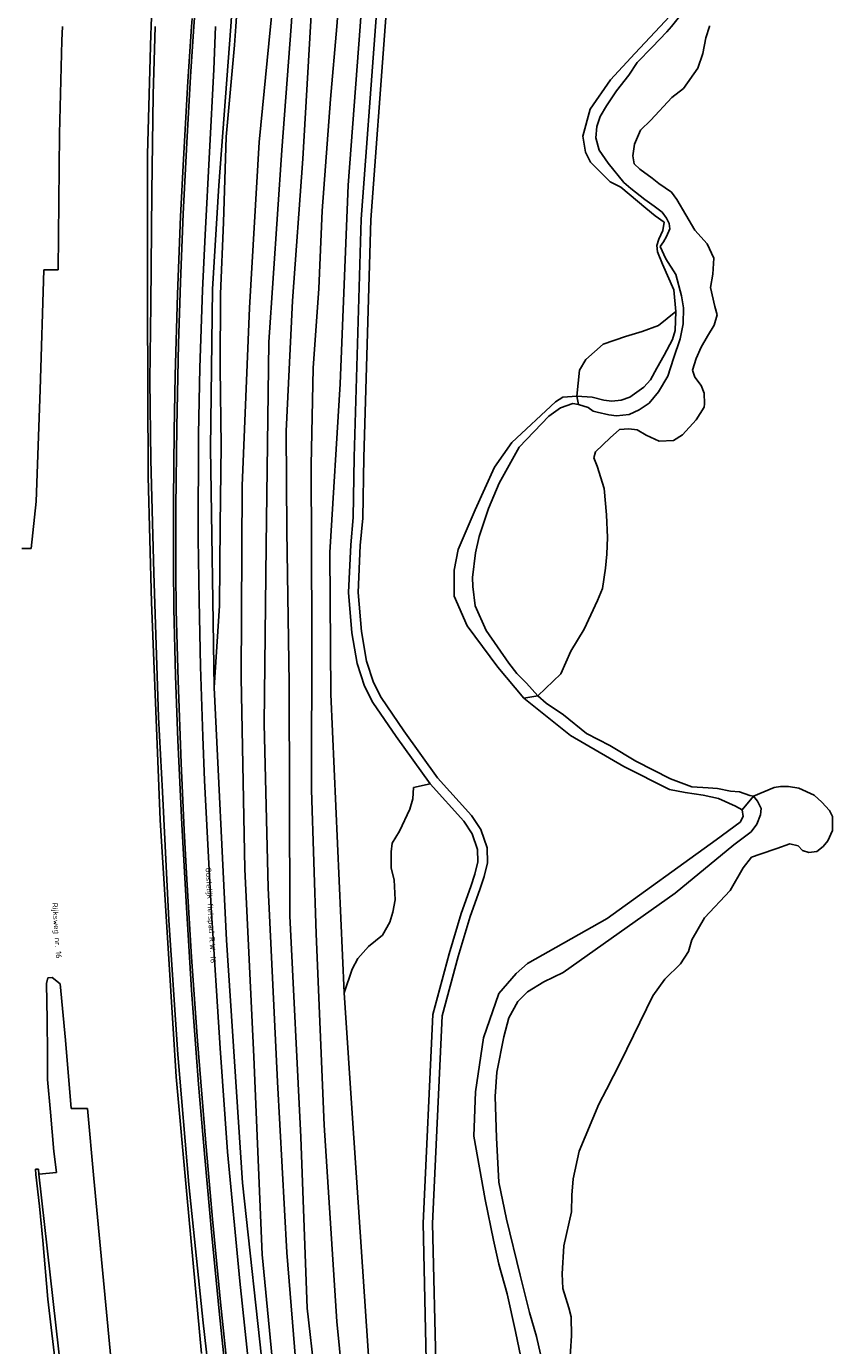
# Model space of a CAD drawing. Header units: metres. Extents: x 102000 to 105000, y 414600 to 420766.
# Tile 34 of 256: x 102816 to 102959, y 415566 to 415800. Entities that reach past the tile are written whole.
import ezdxf

# ---------------------------------------------------------------- set-up
doc = ezdxf.new("R2010")
doc.units = ezdxf.units.M
doc.layers.get('0').update_dxf_attribs({"color": 8})
doc.styles.add('MtXpl_NLCS-ISO', font='NLCS-ISO.ttf')

msp = doc.modelspace()

# ---------------------------------------------------------------- linework, layer by layer
for p, q in [((102852.03, 415800), (102853.53, 415819.79)), ((102864.04, 415817.25), (102862.77, 415800)), ((102846.67, 415814.43), (102845.47, 415800)), ((102852.94, 415800), (102854.11, 415816.05)), ((102859.11, 415800), (102860.51, 415814.19)), ((102872.07, 415814.09), (102870.89, 415800)), ((102838.25, 415812), (102837.89, 415800)), ((102877.8, 415800), (102878.68, 415811.84)), ((102879.51, 415800), (102880.37, 415811.64)), ((102930.37, 415800), (102939.23, 415811.08)), ((102866.22, 415800), (102866.65, 415807.48)), ((102875.41, 415805.18), (102875.02, 415800)), ((102822.12, 415800), (102822.01, 415797.47)), ((102837.89, 415800), (102837.85, 415798.53)), ((102838.24, 415787.84), (102838.58, 415800)), ((102844.43, 415790.18), (102845.05, 415800)), ((102845.47, 415800), (102844.89, 415791.1)), ((102845.05, 415800), (102845.18, 415801.43)), ((102849.02, 415792.33), (102849.35, 415800)), ((102849.9, 415771.71), (102852.03, 415800)), ((102852.69, 415796.66), (102852.94, 415800)), ((102857.09, 415779.43), (102859.11, 415800)), ((102862.77, 415800), (102861.14, 415778)), ((102864.83, 415776.49), (102866.22, 415800)), ((102870.89, 415800), (102869.8, 415787.08)), ((102875.02, 415800), (102872.92, 415771.81)), ((102875.25, 415765.72), (102877.8, 415800)), ((102876.95, 415765.63), (102879.51, 415800)), ((102928.37, 415800), (102923.85, 415795.19)), ((102930.04, 415801.78), (102928.37, 415800)), ((102929.58, 415799.02), (102930.37, 415800)), ((102936.52, 415797.94), (102937.15, 415800)), ((102937.15, 415800), (102937.18, 415800.1)), ((102822.01, 415797.47), (102821.57, 415780.88)), ((102837.85, 415798.53), (102837.27, 415777.31)), ((102926.95, 415796.32), (102929.58, 415799.02)), ((102935.96, 415795.17), (102936.52, 415797.94)), ((102851.22, 415780.39), (102852.69, 415796.66)), ((102923.85, 415795.19), (102919.55, 415790.51)), ((102924.28, 415793.56), (102926.95, 415796.32)), ((102935.06, 415792.55), (102935.96, 415795.17)), ((102922.8, 415791.35), (102924.28, 415793.56)), ((102844.89, 415791.1), (102844.23, 415779.3)), ((102847.49, 415762.96), (102849.02, 415792.33)), ((102919.55, 415790.51), (102915.91, 415785.27)), ((102920.61, 415788.52), (102922.8, 415791.35)), ((102932.52, 415788.99), (102935.06, 415792.55)), ((102843.64, 415776.42), (102844.43, 415790.18)), ((102918.84, 415785.91), (102920.61, 415788.52)), ((102930.48, 415787.36), (102932.52, 415788.99)), ((102838.04, 415770.51), (102838.24, 415787.84)), ((102869.8, 415787.08), (102868.3, 415767.23)), ((102917.72, 415783.97), (102918.84, 415785.91)), ((102926.74, 415783.34), (102930.48, 415787.36)), ((102915.91, 415785.27), (102914.61, 415780.47)), ((102917.15, 415782.18), (102917.72, 415783.97)), ((102916.97, 415780.19), (102917.15, 415782.18)), ((102923.8, 415779.09), (102924.87, 415781.58)), ((102924.87, 415781.58), (102926.74, 415783.34)), ((102821.57, 415780.88), (102821.39, 415756.74)), ((102844.23, 415779.3), (102843.61, 415766.7)), ((102850.77, 415765.17), (102851.22, 415780.39)), ((102855.4, 415749.99), (102857.09, 415779.43)), ((102914.61, 415780.47), (102915.08, 415777.67)), ((102917.54, 415778.03), (102916.97, 415780.19)), ((102923.54, 415776.99), (102923.8, 415779.09)), ((102837.27, 415777.31), (102837.27, 415751.08)), ((102843.12, 415766.2), (102843.64, 415776.42)), ((102861.14, 415778), (102858.81, 415743.88)), ((102863, 415751.2), (102864.83, 415776.49)), ((102915.08, 415777.67), (102916, 415775.87)), ((102919.12, 415775.67), (102917.54, 415778.03)), ((102923.77, 415775.59), (102923.54, 415776.99)), ((102916, 415775.87), (102919.51, 415772.4)), ((102921.9, 415772.28), (102919.12, 415775.67)), ((102924.76, 415774.62), (102923.77, 415775.59)), ((102926.98, 415773.04), (102924.76, 415774.62)), ((102848.81, 415753.31), (102849.9, 415771.71)), ((102872.92, 415771.81), (102871.48, 415736.49)), ((102919.51, 415772.4), (102921.37, 415771.43)), ((102923.16, 415771.21), (102921.9, 415772.28)), ((102928.12, 415772.05), (102926.98, 415773.04)), ((102930.38, 415770.53), (102928.12, 415772.05)), ((102837.82, 415750.57), (102838.04, 415770.51)), ((102921.37, 415771.43), (102925.85, 415767.71)), ((102925.64, 415769.26), (102923.16, 415771.21)), ((102931.32, 415769.25), (102930.38, 415770.53)), ((102868.3, 415767.23), (102867.7, 415753.42)), ((102927.34, 415768.06), (102925.64, 415769.26)), ((102925.85, 415767.71), (102927.52, 415766.35)), ((102928.76, 415766.96), (102927.34, 415768.06)), ((102934.55, 415763.78), (102931.32, 415769.25)), ((102842.6, 415752.43), (102843.12, 415766.2)), ((102843.61, 415766.7), (102843.11, 415754.54)), ((102850.24, 415752.49), (102850.77, 415765.17)), ((102873.99, 415723.45), (102875.25, 415765.72)), ((102875.69, 415723.41), (102876.95, 415765.63)), ((102927.52, 415766.35), (102929.1, 415765.22)), ((102929.5, 415765.9), (102928.76, 415766.96)), ((102929.1, 415765.22), (102928.83, 415763.74)), ((102929.97, 415764.95), (102929.5, 415765.9)), ((102930.12, 415764.05), (102929.97, 415764.95)), ((102847.04, 415753.12), (102847.49, 415762.96)), ((102928.83, 415763.74), (102928.17, 415762.19)), ((102928.97, 415761.7), (102929.48, 415762.66)), ((102929.48, 415762.66), (102930.12, 415764.05)), ((102936.71, 415761.36), (102934.55, 415763.78)), ((102928.17, 415762.19), (102927.8, 415761.05)), ((102927.8, 415761.05), (102927.88, 415759.93)), ((102928.39, 415760.88), (102928.97, 415761.7)), ((102929.38, 415758.68), (102928.39, 415760.88)), ((102937.9, 415758.84), (102936.71, 415761.36)), ((102927.88, 415759.93), (102928.81, 415757.77)), ((102928.81, 415757.77), (102930.82, 415753.17)), ((102931.18, 415755.9), (102929.38, 415758.68)), ((102937.77, 415755.94), (102937.9, 415758.84)), ((102818.8, 415756.74), (102818.14, 415735.39)), ((102821.39, 415756.74), (102818.8, 415756.74)), ((102932.18, 415752.11), (102931.18, 415755.9)), ((102937.34, 415753.61), (102937.77, 415755.94)), ((102843.11, 415754.54), (102842.73, 415743.56)), ((102846.55, 415739.33), (102847.04, 415753.12)), ((102848.42, 415725.03), (102848.81, 415753.31)), ((102867.7, 415753.42), (102866.68, 415739.25)), ((102930.82, 415753.17), (102931.16, 415749.33)), ((102938.12, 415750.24), (102937.34, 415753.61)), ((102837.27, 415751.08), (102837.35, 415719.93)), ((102842.18, 415737.98), (102842.6, 415752.43)), ((102850.18, 415739.26), (102850.24, 415752.49)), ((102861.91, 415728.07), (102863, 415751.2)), ((102932.53, 415750.01), (102932.18, 415752.11)), ((102837.64, 415737.1), (102837.82, 415750.57)), ((102854.08, 415718.37), (102855.4, 415749.99)), ((102931.16, 415749.33), (102928.08, 415746.85)), ((102931.16, 415749.33), (102931.05, 415745.97)), ((102932.45, 415747.17), (102932.53, 415750.01)), ((102938.01, 415746.88), (102938.52, 415748.72)), ((102938.52, 415748.72), (102938.12, 415750.24)), ((102928.08, 415746.85), (102925.18, 415745.75)), ((102931.05, 415745.97), (102930.6, 415744.35)), ((102931.92, 415744.46), (102932.45, 415747.17)), ((102936.8, 415744.93), (102938.01, 415746.88)), ((102842.73, 415743.56), (102842.43, 415728.84)), ((102858.81, 415743.88), (102858.34, 415707.76)), ((102918.25, 415743.55), (102915.16, 415740.83)), ((102922.19, 415744.89), (102918.25, 415743.55)), ((102925.18, 415745.75), (102922.19, 415744.89)), ((102930.6, 415744.35), (102929.07, 415741.57)), ((102930.76, 415740.97), (102931.92, 415744.46)), ((102935.68, 415742.99), (102936.8, 415744.93)), ((102929.07, 415741.57), (102927.76, 415739.24)), ((102934.79, 415740.99), (102935.68, 415742.99)), ((102846.3, 415727.55), (102846.55, 415739.33)), ((102850.36, 415725.51), (102850.18, 415739.26)), ((102866.68, 415739.25), (102866.34, 415722)), ((102914.04, 415738.89), (102913.58, 415734.29)), ((102915.16, 415740.83), (102914.04, 415738.89)), ((102927.76, 415739.24), (102926.66, 415737.21)), ((102929.75, 415737.82), (102930.76, 415740.97)), ((102934.11, 415738.92), (102934.79, 415740.99)), ((102934.52, 415737.66), (102934.11, 415738.92)), ((102837.83, 415723), (102837.64, 415737.1)), ((102842, 415728.05), (102842.18, 415737.98)), ((102926.66, 415737.21), (102925.45, 415735.87)), ((102928.11, 415735.03), (102929.75, 415737.82)), ((102935.69, 415736.21), (102934.52, 415737.66)), ((102818.14, 415735.39), (102817.47, 415715.55)), ((102871.48, 415736.49), (102869.65, 415706.53)), ((102913.58, 415734.29), (102911.09, 415734.13)), ((102913.58, 415734.29), (102913.84, 415732.78)), ((102916.29, 415734.12), (102913.58, 415734.29)), ((102925.45, 415735.87), (102922.97, 415734.12)), ((102926.44, 415733.05), (102928.11, 415735.03)), ((102936.19, 415734.8), (102935.69, 415736.21)), ((102936.25, 415732.91), (102936.19, 415734.8)), ((102909.79, 415733.29), (102902.01, 415726.07)), ((102910.64, 415732.24), (102908.58, 415730.72)), ((102911.09, 415734.13), (102909.79, 415733.29)), ((102912.83, 415732.97), (102910.64, 415732.24)), ((102913.84, 415732.78), (102912.83, 415732.97)), ((102913.84, 415732.78), (102915.57, 415732.25)), ((102915.57, 415732.25), (102916.45, 415731.63)), ((102918.38, 415733.6), (102916.29, 415734.12)), ((102919.8, 415733.38), (102918.38, 415733.6)), ((102921.42, 415733.55), (102919.8, 415733.38)), ((102922.97, 415734.12), (102921.42, 415733.55)), ((102922.88, 415731.01), (102924.63, 415731.87)), ((102924.63, 415731.87), (102926.44, 415733.05)), ((102934.77, 415730.09), (102936.19, 415732.33)), ((102936.19, 415732.33), (102936.25, 415732.91)), ((102908.58, 415730.72), (102903.34, 415725.21)), ((102916.45, 415731.63), (102917.2, 415731.45)), ((102917.2, 415731.45), (102919.23, 415730.96)), ((102919.23, 415730.96), (102920.6, 415730.78)), ((102920.6, 415730.78), (102922.88, 415731.01)), ((102932.34, 415727.42), (102934.77, 415730.09)), ((102841.89, 415715.67), (102842, 415728.05)), ((102842.43, 415728.84), (102842.28, 415714.51)), ((102846.23, 415709.02), (102846.3, 415727.55)), ((102862.02, 415710.37), (102861.91, 415728.07)), ((102919.47, 415726.9), (102921.13, 415728.36)), ((102921.13, 415728.36), (102922.8, 415728.49)), ((102922.8, 415728.49), (102924.27, 415728.32)), ((102924.27, 415728.32), (102925.87, 415727.36)), ((102925.87, 415727.36), (102928.21, 415726.31)), ((102930.76, 415726.43), (102932.34, 415727.42)), ((102849.09, 415682.51), (102848.42, 415725.03)), ((102850.14, 415711.39), (102850.36, 415725.51)), ((102902.01, 415726.07), (102898.95, 415721.65)), ((102903.34, 415725.21), (102899.78, 415718.85)), ((102916.91, 415724.41), (102919.47, 415726.9)), ((102928.21, 415726.31), (102930.76, 415726.43)), ((102838.34, 415702.89), (102837.83, 415723)), ((102873.82, 415712.71), (102873.99, 415723.45)), ((102875.52, 415712.62), (102875.69, 415723.41)), ((102916.58, 415723.33), (102916.91, 415724.41)), ((102917.19, 415721.84), (102916.58, 415723.33)), ((102866.34, 415722), (102866.44, 415692.46)), ((102898.95, 415721.65), (102895.47, 415714.09)), ((102918.42, 415717.88), (102917.19, 415721.84)), ((102837.35, 415719.93), (102837.96, 415697.69)), ((102853.91, 415684.32), (102854.08, 415718.37)), ((102899.78, 415718.85), (102897.87, 415714.31)), ((102918.86, 415713.18), (102918.42, 415717.88)), ((102817.47, 415715.55), (102816.59, 415707.23)), ((102841.85, 415704.16), (102841.89, 415715.67)), ((102842.28, 415714.51), (102842.28, 415703.02)), ((102895.47, 415714.09), (102892.48, 415707.06)), ((102897.87, 415714.31), (102896.18, 415709.32)), ((102919.04, 415709.2), (102918.86, 415713.18)), ((102850.04, 415697.01), (102850.14, 415711.39)), ((102873.37, 415707.87), (102873.82, 415712.71)), ((102875.07, 415707.76), (102875.52, 415712.62)), ((102846.41, 415697.97), (102846.23, 415709.02)), ((102862.41, 415683.27), (102862.02, 415710.37)), ((102896.18, 415709.32), (102895.57, 415706.44)), ((102918.9, 415706.23), (102919.04, 415709.2)), ((102816.59, 415707.23), (102814.89, 415707.23)), ((102858.34, 415707.76), (102857.97, 415676.06)), ((102869.65, 415706.53), (102869.83, 415681.34)), ((102872.99, 415699.39), (102873.37, 415707.87)), ((102874.7, 415699.42), (102875.07, 415707.76)), ((102892.48, 415707.06), (102891.74, 415703.39)), ((102895.57, 415706.44), (102895.04, 415702.09)), ((102918.64, 415703.71), (102918.9, 415706.23)), ((102841.95, 415696.54), (102841.85, 415704.16)), ((102918.14, 415700.12), (102918.64, 415703.71)), ((102839.2, 415677.24), (102838.34, 415702.89)), ((102842.28, 415703.02), (102842.36, 415696.27)), ((102891.74, 415703.39), (102891.77, 415698.73)), ((102895.04, 415702.09), (102895.1, 415700.47)), ((102873.57, 415692.22), (102872.99, 415699.39)), ((102875.26, 415692.44), (102874.7, 415699.42)), ((102895.1, 415700.47), (102895.49, 415697.03)), ((102917.27, 415697.96), (102918.14, 415700.12)), ((102837.96, 415697.69), (102839.51, 415659)), ((102846.67, 415686.25), (102846.41, 415697.97)), ((102849.09, 415682.51), (102850.04, 415697.01)), ((102891.77, 415698.73), (102894.08, 415693.46)), ((102895.49, 415697.03), (102897.46, 415692.63)), ((102914.88, 415692.86), (102917.27, 415697.96)), ((102842.24, 415684.58), (102841.95, 415696.54)), ((102842.36, 415696.27), (102842.7, 415683.73)), ((102866.44, 415692.46), (102866.39, 415664.35)), ((102874.54, 415686.79), (102873.57, 415692.22)), ((102876.19, 415687.2), (102875.26, 415692.44)), ((102894.08, 415693.46), (102899.51, 415686.1)), ((102897.46, 415692.63), (102901.48, 415686.82)), ((102912.5, 415688.98), (102914.88, 415692.86)), ((102910.71, 415684.94), (102912.5, 415688.98)), ((102847.07, 415673.83), (102846.67, 415686.25)), ((102875.83, 415682.78), (102874.54, 415686.79)), ((102877.41, 415683.43), (102876.19, 415687.2)), ((102899.51, 415686.1), (102904.13, 415680.64)), ((102901.48, 415686.82), (102902.88, 415685.01)), ((102902.88, 415685.01), (102904.62, 415683.31)), ((102906.66, 415681.04), (102910.71, 415684.94)), ((102842.62, 415673.17), (102842.24, 415684.58)), ((102842.7, 415683.73), (102843.23, 415669.09)), ((102854.54, 415650.26), (102853.91, 415684.32)), ((102862.54, 415641.92), (102862.41, 415683.27)), ((102877.31, 415679.87), (102875.83, 415682.78)), ((102878.78, 415680.74), (102877.41, 415683.43)), ((102904.62, 415683.31), (102906.66, 415681.04)), ((102851.29, 415637.64), (102849.09, 415682.51)), ((102869.83, 415681.34), (102872.19, 415628.24)), ((102882.81, 415674.8), (102878.78, 415680.74)), ((102906.66, 415681.04), (102904.13, 415680.64)), ((102904.13, 415680.64), (102912.45, 415674)), ((102906.66, 415681.04), (102908.14, 415679.71)), ((102881.42, 415673.83), (102877.31, 415679.87)), ((102908.14, 415679.71), (102911.2, 415677.66)), ((102839.9, 415663.95), (102839.2, 415677.24)), ((102857.97, 415676.06), (102858.69, 415646.89)), ((102911.2, 415677.66), (102915.28, 415674.34)), ((102847.4, 415666), (102847.07, 415673.83)), ((102887.47, 415665.4), (102881.42, 415673.83)), ((102888.8, 415666.47), (102882.81, 415674.8)), ((102912.45, 415674), (102921.95, 415668.5)), ((102915.28, 415674.34), (102919.43, 415672.21)), ((102843.32, 415658.16), (102842.62, 415673.17)), ((102919.43, 415672.21), (102924.08, 415669.45)), ((102843.23, 415669.09), (102843.78, 415657.15)), ((102924.08, 415669.45), (102930.21, 415666.31)), ((102894.85, 415659.79), (102888.8, 415666.47)), ((102921.95, 415668.5), (102930.06, 415664.36)), ((102930.21, 415666.31), (102933.99, 415664.88)), ((102841.05, 415641.15), (102839.9, 415663.95)), ((102847.89, 415655.76), (102847.4, 415666)), ((102866.39, 415664.35), (102867.23, 415638.75)), ((102884.43, 415662.72), (102884.56, 415664.72)), ((102884.56, 415664.72), (102887.47, 415665.4)), ((102887.47, 415665.4), (102893.5, 415658.74)), ((102930.06, 415664.36), (102932.84, 415663.84)), ((102932.84, 415663.84), (102936.01, 415663.38)), ((102933.99, 415664.88), (102936.91, 415664.69)), ((102936.91, 415664.69), (102938.56, 415664.54)), ((102938.56, 415664.54), (102940.86, 415664.1)), ((102940.86, 415664.1), (102942.51, 415663.95)), ((102942.51, 415663.95), (102944.34, 415663.33)), ((102948.62, 415664.77), (102944.96, 415663.22)), ((102949.77, 415664.9), (102948.62, 415664.77)), ((102951.19, 415664.92), (102949.77, 415664.9)), ((102953.06, 415664.61), (102951.19, 415664.92)), ((102955.75, 415663.36), (102953.06, 415664.61)), ((102883.9, 415660.91), (102884.43, 415662.72)), ((102936.01, 415663.38), (102938.74, 415662.79)), ((102938.74, 415662.79), (102941.79, 415661.45)), ((102944.96, 415663.22), (102942.96, 415660.78)), ((102944.34, 415663.33), (102944.96, 415663.22)), ((102945.71, 415662.33), (102944.96, 415663.22)), ((102946.33, 415661.01), (102945.71, 415662.33)), ((102957.12, 415662.11), (102955.75, 415663.36)), ((102958.51, 415660.66), (102957.12, 415662.11)), ((102882.03, 415657.01), (102883.9, 415660.91)), ((102896.51, 415657.3), (102894.85, 415659.79)), ((102941.79, 415661.45), (102942.96, 415660.78)), ((102943.15, 415659.59), (102942.6, 415658.59)), ((102942.96, 415660.78), (102943.15, 415659.59)), ((102945.55, 415658.24), (102946.21, 415659.87)), ((102946.21, 415659.87), (102946.33, 415661.01)), ((102959.04, 415659.57), (102958.51, 415660.66)), ((102959.02, 415657.13), (102959.04, 415659.57)), ((102839.51, 415659), (102842.36, 415613.33)), ((102844.15, 415643.42), (102843.32, 415658.16)), ((102843.78, 415657.15), (102844.24, 415648.42)), ((102880.75, 415654.87), (102882.03, 415657.01)), ((102893.5, 415658.74), (102894.97, 415656.54)), ((102897.62, 415654.05), (102896.51, 415657.3)), ((102942.6, 415658.59), (102938.33, 415655.47)), ((102941.47, 415654.55), (102944.55, 415656.86)), ((102944.55, 415656.86), (102945.55, 415658.24)), ((102958.2, 415655.28), (102959.02, 415657.13)), ((102848.59, 415643.43), (102847.89, 415655.76)), ((102880.59, 415653.33), (102880.75, 415654.87)), ((102894.97, 415656.54), (102895.92, 415653.75)), ((102938.33, 415655.47), (102918.98, 415641.49)), ((102931.05, 415645.99), (102941.47, 415654.55)), ((102949.13, 415653.89), (102951.43, 415654.76)), ((102951.43, 415654.76), (102952.91, 415654.39)), ((102957.35, 415654.23), (102958.2, 415655.28)), ((102880.59, 415650.43), (102880.59, 415653.33)), ((102895.92, 415653.75), (102895.97, 415651.52)), ((102897.67, 415651.34), (102897.62, 415654.05)), ((102943.13, 415650.45), (102944.61, 415652.36)), ((102944.61, 415652.36), (102946.14, 415652.91)), ((102946.14, 415652.91), (102949.13, 415653.89)), ((102952.91, 415654.39), (102953.7, 415653.55)), ((102953.7, 415653.55), (102954.83, 415653.17)), ((102954.83, 415653.17), (102956.22, 415653.39)), ((102956.22, 415653.39), (102957.35, 415654.23)), ((102856.16, 415616.86), (102854.54, 415650.26)), ((102881.08, 415648.33), (102880.59, 415650.43)), ((102895.97, 415651.52), (102895.45, 415649.36)), ((102897.09, 415648.9), (102897.67, 415651.34)), ((102940.83, 415646.43), (102943.13, 415650.45)), ((102844.24, 415648.42), (102845.09, 415634.6)), ((102881.29, 415644.76), (102881.08, 415648.33)), ((102895.45, 415649.36), (102894.73, 415647.16)), ((102896.34, 415646.61), (102897.09, 415648.9)), ((102858.69, 415646.89), (102860.37, 415612.41)), ((102894.73, 415647.16), (102893.01, 415642.37)), ((102894.62, 415641.84), (102896.34, 415646.61)), ((102911.16, 415631.87), (102931.05, 415645.99)), ((102936.27, 415641.59), (102940.83, 415646.43)), ((102845.07, 415628.71), (102844.15, 415643.42)), ((102850.18, 415618.41), (102848.59, 415643.43)), ((102880.87, 415642.61), (102881.29, 415644.76)), ((102842.62, 415617.3), (102841.05, 415641.15)), ((102864.51, 415602.58), (102862.54, 415641.92)), ((102879.03, 415638.51), (102880.34, 415640.8)), ((102880.34, 415640.8), (102880.87, 415642.61)), ((102893.01, 415642.37), (102890.85, 415635.18)), ((102892.49, 415634.71), (102894.62, 415641.84)), ((102918.98, 415641.49), (102904.82, 415633.45)), ((102934.04, 415637.69), (102936.27, 415641.59)), ((102867.23, 415638.75), (102868.66, 415604.73)), ((102876.51, 415636.49), (102879.03, 415638.51)), ((102854.13, 415594.5), (102851.29, 415637.64)), ((102874.62, 415634.36), (102876.51, 415636.49)), ((102933.41, 415635.61), (102934.04, 415637.69)), ((102845.09, 415634.6), (102846.15, 415619.73)), ((102873.6, 415632.47), (102874.62, 415634.36)), ((102890.85, 415635.18), (102887.94, 415624.42)), ((102889.63, 415624.15), (102892.49, 415634.71)), ((102904.82, 415633.45), (102902.77, 415631.71)), ((102929.22, 415630.68), (102931.98, 415633.4)), ((102931.98, 415633.4), (102933.41, 415635.61)), ((102872.19, 415628.24), (102873.6, 415632.47)), ((102902.77, 415631.71), (102899.73, 415628.13)), ((102907.68, 415630.2), (102911.16, 415631.87)), ((102819.26, 415629.91), (102819.52, 415630.9)), ((102819.4, 415623.48), (102819.26, 415629.91)), ((102819.52, 415630.9), (102820.3, 415631)), ((102820.3, 415631), (102821.69, 415629.83)), ((102821.69, 415629.83), (102822.68, 415619.82)), ((102846.31, 415612.05), (102845.07, 415628.71)), ((102904.81, 415628.43), (102907.68, 415630.2)), ((102927.05, 415627.7), (102929.22, 415630.68)), ((102873.74, 415605.11), (102872.19, 415628.24)), ((102899.73, 415628.13), (102896.98, 415620.23)), ((102901.48, 415623.84), (102903.05, 415626.73)), ((102903.05, 415626.73), (102904.81, 415628.43)), ((102921.31, 415615.92), (102927.05, 415627.7)), ((102887.94, 415624.42), (102886.22, 415587.3)), ((102887.92, 415587.28), (102889.63, 415624.15)), ((102819.49, 415617.41), (102819.4, 415623.48)), ((102900.6, 415620.45), (102901.48, 415623.84)), ((102822.68, 415619.82), (102823.66, 415607.69)), ((102846.15, 415619.73), (102847.56, 415602.27)), ((102896.98, 415620.23), (102895.55, 415610.67)), ((102899.36, 415614.16), (102900.6, 415620.45)), ((102819.49, 415612.85), (102819.49, 415617.41)), ((102844.62, 415594.21), (102842.62, 415617.3)), ((102851.47, 415600), (102850.18, 415618.41)), ((102857.61, 415581.74), (102856.16, 415616.86)), ((102918.83, 415611.07), (102921.31, 415615.92)), ((102819.98, 415607.05), (102819.49, 415612.85)), ((102842.36, 415613.33), (102844.23, 415592.42)), ((102860.37, 415612.41), (102862.04, 415582.11)), ((102899.03, 415609.85), (102899.36, 415614.16)), ((102846.43, 415610.59), (102846.31, 415612.05)), ((102847.41, 415598.97), (102846.43, 415610.59)), ((102895.55, 415610.67), (102895.28, 415602.81)), ((102917.47, 415608.46), (102918.83, 415611.07)), ((102823.66, 415607.69), (102826.56, 415607.69)), ((102826.56, 415607.69), (102827.69, 415595.25)), ((102899.29, 415602.48), (102899.03, 415609.85)), ((102913.97, 415600.14), (102917.47, 415608.46)), ((102820.57, 415600.04), (102819.98, 415607.05)), ((102868.66, 415604.73), (102870.93, 415569.87)), ((102877.21, 415553.24), (102873.74, 415605.11)), ((102847.56, 415602.27), (102848.78, 415588.06)), ((102865.65, 415572.2), (102864.51, 415602.58)), ((102895.28, 415602.81), (102897.27, 415591.55)), ((102899.72, 415594.63), (102899.29, 415602.48)), ((102821.05, 415596.31), (102820.57, 415600.04)), ((102848.67, 415585.11), (102847.41, 415598.97)), ((102853.64, 415577.02), (102851.47, 415600)), ((102912.93, 415595.21), (102913.97, 415600.14)), ((102817.32, 415596.89), (102817.85, 415596.93)), ((102817.42, 415595.96), (102817.32, 415596.89)), ((102818.05, 415590.36), (102817.42, 415595.96)), ((102817.85, 415596.93), (102817.94, 415596.01)), ((102817.94, 415596.01), (102821.05, 415596.31)), ((102824.17, 415540.96), (102817.94, 415596.01)), ((102827.69, 415595.25), (102831.17, 415558.84)), ((102847.12, 415569.64), (102844.62, 415594.21)), ((102859.11, 415548.75), (102854.13, 415594.5)), ((102901.07, 415588.04), (102899.72, 415594.63)), ((102912.68, 415592.32), (102912.93, 415595.21)), ((102844.23, 415592.42), (102846.85, 415564.14)), ((102897.27, 415591.55), (102898.77, 415584.33)), ((102912.59, 415589.32), (102912.68, 415592.32)), ((102818.63, 415584.24), (102818.05, 415590.36)), ((102911.27, 415583.27), (102912.59, 415589.32)), ((102848.78, 415588.06), (102850.21, 415573.3)), ((102886.22, 415587.3), (102886.95, 415555.85)), ((102888.65, 415555.87), (102887.92, 415587.28)), ((102903.47, 415578.07), (102901.07, 415588.04)), ((102819.52, 415573.82), (102818.63, 415584.24)), ((102849.97, 415571.67), (102848.67, 415585.11)), ((102898.77, 415584.33), (102899.7, 415580.06)), ((102862.04, 415582.11), (102864.6, 415550.31)), ((102910.94, 415578.34), (102911.27, 415583.27)), ((102860.8, 415549.43), (102857.61, 415581.74)), ((102899.7, 415580.06), (102901.2, 415574.77)), ((102905.13, 415571.43), (102903.47, 415578.07)), ((102911.05, 415575.72), (102910.94, 415578.34)), ((102855.84, 415556.24), (102853.64, 415577.02)), ((102901.2, 415574.77), (102902.67, 415568.1)), ((102912.15, 415572.29), (102911.05, 415575.72)), ((102821.3, 415558.58), (102819.52, 415573.82)), ((102850.21, 415573.3), (102851.75, 415558.55)), ((102851.48, 415557.15), (102849.97, 415571.67)), ((102868.02, 415551.1), (102865.65, 415572.2)), ((102906.42, 415567.17), (102905.13, 415571.43)), ((102912.56, 415570.68), (102912.15, 415572.29)), ((102912.64, 415567.3), (102912.56, 415570.68)), ((102849.76, 415546.86), (102847.12, 415569.64)), ((102870.93, 415569.87), (102872.68, 415552.19)), ((102902.67, 415568.1), (102903.64, 415563.53)), ((102907.12, 415564.04), (102906.42, 415567.17)), ((102912.26, 415561.85), (102912.64, 415567.3))]:
    msp.add_line(p, q)

# ---------------------------------------------------------------- texts
at = {"style": 'MtXpl_NLCS-ISO'}
for s, rotation, p in [('Oostelijk fietspad R.W. 16', 273.0369, (102847.56, 415650.49)), ('Rijksweg nr. 16', 274.0693, (102820.29, 415644.24))]:
    msp.add_text(s, height=1, rotation=rotation, dxfattribs=at).set_placement(p)

doc.saveas('drawing.dxf')
